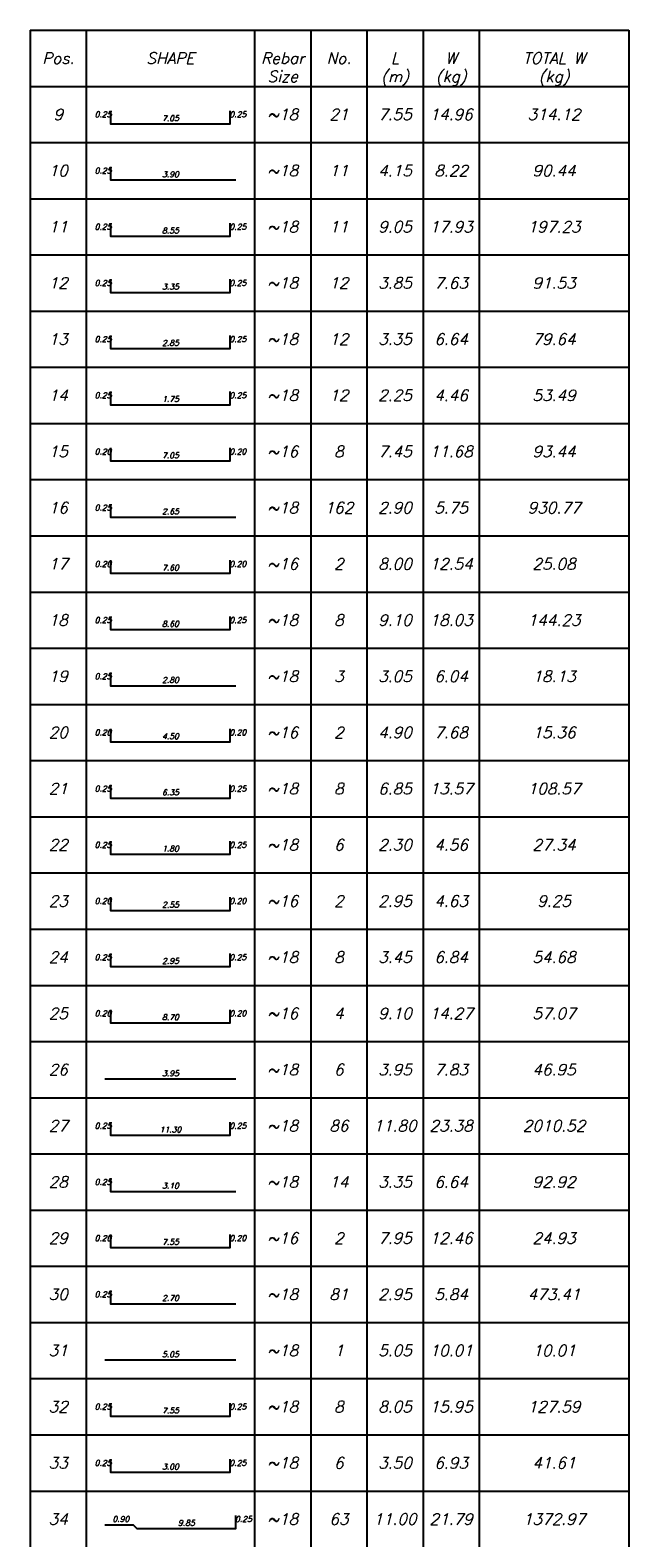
# Model space of a CAD drawing. Header units: inches. Extents: x 826 to 1034, y 702 to 834.
# Tile 86 of 93: x 1006.34 to 1009.76, y 801 to 809.59. Entities that reach past the tile are written whole.
import ezdxf
from ezdxf.enums import TextEntityAlignment as Align

# ---------------------------------------------------------------- set-up
doc = ezdxf.new("R2010")
doc.units = ezdxf.units.IN
doc.header["$MEASUREMENT"] = 0
doc.layers.add('SAZE_DRAWINGS', color=7, linetype='Continuous')
doc.styles.add('SAZE_STYLE', font='romansp.shx', dxfattribs={"oblique": 15})
doc.styles.add('SAZE_STYLE1', font='romant.shx', dxfattribs={"oblique": 15})

msp = doc.modelspace()

# ---------------------------------------------------------------- linework, layer by layer
at = {"layer": 'SAZE_DRAWINGS', "color": 6}
for points in [[(1006.3387, 809.5939), (1009.7563, 809.5939)], [(1006.3387, 809.5939), (1006.3387, 809.2735)], [(1009.7563, 809.5939), (1009.7563, 809.2735)], [(1006.3387, 809.2735), (1009.7563, 809.2735)], [(1006.3387, 809.2735), (1006.3387, 808.9531)], [(1009.7563, 809.2735), (1009.7563, 808.9531)], [(1006.3387, 808.9531), (1006.3387, 808.6327)], [(1009.7563, 808.9531), (1009.7563, 808.6327)], [(1006.3387, 808.6327), (1006.3387, 808.3123)], [(1009.7563, 808.6327), (1009.7563, 808.3123)], [(1006.3387, 808.3123), (1006.3387, 807.9919)], [(1009.7563, 808.3123), (1009.7563, 807.9919)], [(1006.3387, 807.9919), (1006.3387, 807.6715)], [(1009.7563, 807.9919), (1009.7563, 807.6715)], [(1006.3387, 807.6715), (1006.3387, 807.3511)], [(1009.7563, 807.6715), (1009.7563, 807.3511)], [(1006.3387, 807.3511), (1006.3387, 807.0307)], [(1009.7563, 807.3511), (1009.7563, 807.0307)], [(1006.3387, 807.0307), (1006.3387, 806.7103)], [(1009.7563, 807.0307), (1009.7563, 806.7103)], [(1006.3387, 806.7103), (1006.3387, 806.3898)], [(1009.7563, 806.7103), (1009.7563, 806.3898)], [(1006.3387, 806.3898), (1006.3387, 806.0694)], [(1009.7563, 806.3898), (1009.7563, 806.0694)], [(1006.3387, 806.0694), (1006.3387, 805.749)], [(1009.7563, 806.0694), (1009.7563, 805.749)], [(1006.3387, 805.749), (1006.3387, 805.4286)], [(1009.7563, 805.749), (1009.7563, 805.4286)], [(1006.3387, 805.4286), (1006.3387, 805.1082)], [(1009.7563, 805.4286), (1009.7563, 805.1082)], [(1006.3387, 805.1082), (1006.3387, 804.7878)], [(1009.7563, 805.1082), (1009.7563, 804.7878)], [(1006.3387, 804.7878), (1006.3387, 804.4674)], [(1009.7563, 804.7878), (1009.7563, 804.4674)], [(1006.3387, 804.4674), (1006.3387, 804.147)], [(1009.7563, 804.4674), (1009.7563, 804.147)], [(1006.3387, 804.147), (1006.3387, 803.8266)], [(1009.7563, 804.147), (1009.7563, 803.8266)], [(1006.3387, 803.8266), (1006.3387, 803.5062)], [(1009.7563, 803.8266), (1009.7563, 803.5062)], [(1006.3387, 803.5062), (1006.3387, 803.1858)], [(1009.7563, 803.5062), (1009.7563, 803.1858)], [(1006.3387, 803.1858), (1006.3387, 802.8654)], [(1009.7563, 803.1858), (1009.7563, 802.8654)], [(1006.3387, 802.8654), (1006.3387, 802.545)], [(1009.7563, 802.8654), (1009.7563, 802.545)], [(1006.3387, 802.545), (1006.3387, 802.2246)], [(1009.7563, 802.545), (1009.7563, 802.2246)], [(1006.3387, 802.2246), (1006.3387, 801.9042)], [(1009.7563, 802.2246), (1009.7563, 801.9042)], [(1006.3387, 801.9042), (1006.3387, 801.5838)], [(1009.7563, 801.9042), (1009.7563, 801.5838)], [(1006.3387, 801.5838), (1006.3387, 801.2634)], [(1009.7563, 801.5838), (1009.7563, 801.2634)], [(1006.3387, 801.2634), (1006.3387, 800.943)], [(1009.7563, 801.2634), (1009.7563, 800.943)]]:
    msp.add_lwpolyline(points, dxfattribs=at)
at = {"layer": 'SAZE_DRAWINGS', "color": 2}
for points in [[(1006.6591, 809.5939), (1006.6591, 809.2735)], [(1007.6203, 809.5939), (1007.6203, 809.2735)], [(1007.9407, 809.5939), (1007.9407, 809.2735)], [(1008.2611, 809.5939), (1008.2611, 809.2735)], [(1008.5815, 809.5939), (1008.5815, 809.2735)], [(1008.9019, 809.5939), (1008.9019, 809.2735)], [(1006.6591, 809.2735), (1006.6591, 808.9531)], [(1007.6203, 809.2735), (1007.6203, 808.9531)], [(1007.9407, 809.2735), (1007.9407, 808.9531)], [(1008.2611, 809.2735), (1008.2611, 808.9531)], [(1008.5815, 809.2735), (1008.5815, 808.9531)], [(1008.9019, 809.2735), (1008.9019, 808.9531)], [(1006.6591, 808.9531), (1006.6591, 808.6327)], [(1007.6203, 808.9531), (1007.6203, 808.6327)], [(1007.9407, 808.9531), (1007.9407, 808.6327)], [(1008.2611, 808.9531), (1008.2611, 808.6327)], [(1008.5815, 808.9531), (1008.5815, 808.6327)], [(1008.9019, 808.9531), (1008.9019, 808.6327)], [(1006.6591, 808.6327), (1006.6591, 808.3123)], [(1007.6203, 808.6327), (1007.6203, 808.3123)], [(1007.9407, 808.6327), (1007.9407, 808.3123)], [(1008.2611, 808.6327), (1008.2611, 808.3123)], [(1008.5815, 808.6327), (1008.5815, 808.3123)], [(1008.9019, 808.6327), (1008.9019, 808.3123)], [(1006.6591, 808.3123), (1006.6591, 807.9919)], [(1007.6203, 808.3123), (1007.6203, 807.9919)], [(1007.9407, 808.3123), (1007.9407, 807.9919)], [(1008.2611, 808.3123), (1008.2611, 807.9919)], [(1008.5815, 808.3123), (1008.5815, 807.9919)], [(1008.9019, 808.3123), (1008.9019, 807.9919)], [(1006.6591, 807.9919), (1006.6591, 807.6715)], [(1007.6203, 807.9919), (1007.6203, 807.6715)], [(1007.9407, 807.9919), (1007.9407, 807.6715)], [(1008.2611, 807.9919), (1008.2611, 807.6715)], [(1008.5815, 807.9919), (1008.5815, 807.6715)], [(1008.9019, 807.9919), (1008.9019, 807.6715)], [(1006.6591, 807.6715), (1006.6591, 807.3511)], [(1007.6203, 807.6715), (1007.6203, 807.3511)], [(1007.9407, 807.6715), (1007.9407, 807.3511)], [(1008.2611, 807.6715), (1008.2611, 807.3511)], [(1008.5815, 807.6715), (1008.5815, 807.3511)], [(1008.9019, 807.6715), (1008.9019, 807.3511)], [(1006.6591, 807.3511), (1006.6591, 807.0307)], [(1007.6203, 807.3511), (1007.6203, 807.0307)], [(1007.9407, 807.3511), (1007.9407, 807.0307)], [(1008.2611, 807.3511), (1008.2611, 807.0307)], [(1008.5815, 807.3511), (1008.5815, 807.0307)], [(1008.9019, 807.3511), (1008.9019, 807.0307)], [(1006.6591, 807.0307), (1006.6591, 806.7103)], [(1007.6203, 807.0307), (1007.6203, 806.7103)], [(1007.9407, 807.0307), (1007.9407, 806.7103)], [(1008.2611, 807.0307), (1008.2611, 806.7103)], [(1008.5815, 807.0307), (1008.5815, 806.7103)], [(1008.9019, 807.0307), (1008.9019, 806.7103)], [(1006.6591, 806.7103), (1006.6591, 806.3898)], [(1007.6203, 806.7103), (1007.6203, 806.3898)], [(1007.9407, 806.7103), (1007.9407, 806.3898)], [(1008.2611, 806.7103), (1008.2611, 806.3898)], [(1008.5815, 806.7103), (1008.5815, 806.3898)], [(1008.9019, 806.7103), (1008.9019, 806.3898)], [(1006.6591, 806.3898), (1006.6591, 806.0694)], [(1007.6203, 806.3898), (1007.6203, 806.0694)], [(1007.9407, 806.3898), (1007.9407, 806.0694)], [(1008.2611, 806.3898), (1008.2611, 806.0694)], [(1008.5815, 806.3898), (1008.5815, 806.0694)], [(1008.9019, 806.3898), (1008.9019, 806.0694)], [(1006.6591, 806.0694), (1006.6591, 805.749)], [(1007.6203, 806.0694), (1007.6203, 805.749)], [(1007.9407, 806.0694), (1007.9407, 805.749)], [(1008.2611, 806.0694), (1008.2611, 805.749)], [(1008.5815, 806.0694), (1008.5815, 805.749)], [(1008.9019, 806.0694), (1008.9019, 805.749)], [(1006.6591, 805.749), (1006.6591, 805.4286)], [(1007.6203, 805.749), (1007.6203, 805.4286)], [(1007.9407, 805.749), (1007.9407, 805.4286)], [(1008.2611, 805.749), (1008.2611, 805.4286)], [(1008.5815, 805.749), (1008.5815, 805.4286)], [(1008.9019, 805.749), (1008.9019, 805.4286)], [(1006.6591, 805.4286), (1006.6591, 805.1082)], [(1007.6203, 805.4286), (1007.6203, 805.1082)], [(1007.9407, 805.4286), (1007.9407, 805.1082)], [(1008.2611, 805.4286), (1008.2611, 805.1082)], [(1008.5815, 805.4286), (1008.5815, 805.1082)], [(1008.9019, 805.4286), (1008.9019, 805.1082)], [(1006.6591, 805.1082), (1006.6591, 804.7878)], [(1007.6203, 805.1082), (1007.6203, 804.7878)], [(1007.9407, 805.1082), (1007.9407, 804.7878)], [(1008.2611, 805.1082), (1008.2611, 804.7878)], [(1008.5815, 805.1082), (1008.5815, 804.7878)], [(1008.9019, 805.1082), (1008.9019, 804.7878)], [(1006.6591, 804.7878), (1006.6591, 804.4674)], [(1007.6203, 804.7878), (1007.6203, 804.4674)], [(1007.9407, 804.7878), (1007.9407, 804.4674)], [(1008.2611, 804.7878), (1008.2611, 804.4674)], [(1008.5815, 804.7878), (1008.5815, 804.4674)], [(1008.9019, 804.7878), (1008.9019, 804.4674)], [(1006.6591, 804.4674), (1006.6591, 804.147)], [(1007.6203, 804.4674), (1007.6203, 804.147)], [(1007.9407, 804.4674), (1007.9407, 804.147)], [(1008.2611, 804.4674), (1008.2611, 804.147)], [(1008.5815, 804.4674), (1008.5815, 804.147)], [(1008.9019, 804.4674), (1008.9019, 804.147)], [(1006.6591, 804.147), (1006.6591, 803.8266)], [(1007.6203, 804.147), (1007.6203, 803.8266)], [(1007.9407, 804.147), (1007.9407, 803.8266)], [(1008.2611, 804.147), (1008.2611, 803.8266)], [(1008.5815, 804.147), (1008.5815, 803.8266)], [(1008.9019, 804.147), (1008.9019, 803.8266)], [(1006.6591, 803.8266), (1006.6591, 803.5062)], [(1007.6203, 803.8266), (1007.6203, 803.5062)], [(1007.9407, 803.8266), (1007.9407, 803.5062)], [(1008.2611, 803.8266), (1008.2611, 803.5062)], [(1008.5815, 803.8266), (1008.5815, 803.5062)], [(1008.9019, 803.8266), (1008.9019, 803.5062)], [(1006.6591, 803.5062), (1006.6591, 803.1858)], [(1007.6203, 803.5062), (1007.6203, 803.1858)], [(1007.9407, 803.5062), (1007.9407, 803.1858)], [(1008.2611, 803.5062), (1008.2611, 803.1858)], [(1008.5815, 803.5062), (1008.5815, 803.1858)], [(1008.9019, 803.5062), (1008.9019, 803.1858)], [(1006.6591, 803.1858), (1006.6591, 802.8654)], [(1007.6203, 803.1858), (1007.6203, 802.8654)], [(1007.9407, 803.1858), (1007.9407, 802.8654)], [(1008.2611, 803.1858), (1008.2611, 802.8654)], [(1008.5815, 803.1858), (1008.5815, 802.8654)], [(1008.9019, 803.1858), (1008.9019, 802.8654)], [(1006.6591, 802.8654), (1006.6591, 802.545)], [(1007.6203, 802.8654), (1007.6203, 802.545)], [(1007.9407, 802.8654), (1007.9407, 802.545)], [(1008.2611, 802.8654), (1008.2611, 802.545)], [(1008.5815, 802.8654), (1008.5815, 802.545)], [(1008.9019, 802.8654), (1008.9019, 802.545)], [(1006.6591, 802.545), (1006.6591, 802.2246)], [(1007.6203, 802.545), (1007.6203, 802.2246)], [(1007.9407, 802.545), (1007.9407, 802.2246)], [(1008.2611, 802.545), (1008.2611, 802.2246)], [(1008.5815, 802.545), (1008.5815, 802.2246)], [(1008.9019, 802.545), (1008.9019, 802.2246)], [(1006.6591, 802.2246), (1006.6591, 801.9042)], [(1007.6203, 802.2246), (1007.6203, 801.9042)], [(1007.9407, 802.2246), (1007.9407, 801.9042)], [(1008.2611, 802.2246), (1008.2611, 801.9042)], [(1008.5815, 802.2246), (1008.5815, 801.9042)], [(1008.9019, 802.2246), (1008.9019, 801.9042)], [(1006.6591, 801.9042), (1006.6591, 801.5838)], [(1007.6203, 801.9042), (1007.6203, 801.5838)], [(1007.9407, 801.9042), (1007.9407, 801.5838)], [(1008.2611, 801.9042), (1008.2611, 801.5838)], [(1008.5815, 801.9042), (1008.5815, 801.5838)], [(1008.9019, 801.9042), (1008.9019, 801.5838)], [(1006.6591, 801.5838), (1006.6591, 801.2634)], [(1007.6203, 801.5838), (1007.6203, 801.2634)], [(1007.9407, 801.5838), (1007.9407, 801.2634)], [(1008.2611, 801.5838), (1008.2611, 801.2634)], [(1008.5815, 801.5838), (1008.5815, 801.2634)], [(1008.9019, 801.5838), (1008.9019, 801.2634)], [(1006.6591, 801.2634), (1006.6591, 800.943)], [(1007.6203, 801.2634), (1007.6203, 800.943)], [(1007.9407, 801.2634), (1007.9407, 800.943)], [(1008.2611, 801.2634), (1008.2611, 800.943)], [(1008.5815, 801.2634), (1008.5815, 800.943)], [(1008.9019, 801.2634), (1008.9019, 800.943)]]:
    msp.add_lwpolyline(points, dxfattribs=at)
at = {"layer": 'SAZE_DRAWINGS', "color": 5}
for points in [[(1006.7979, 809.1346), (1006.7979, 809.0599), (1007.4814, 809.0599), (1007.4814, 809.1346)], [(1006.7979, 808.8142), (1006.7979, 808.7395), (1007.5135, 808.7395)], [(1006.7979, 808.4938), (1006.7979, 808.4191), (1007.4814, 808.4191), (1007.4814, 808.4938)], [(1006.7979, 808.1734), (1006.7979, 808.0987), (1007.4814, 808.0987), (1007.4814, 808.1734)], [(1006.7979, 807.853), (1006.7979, 807.7783), (1007.4814, 807.7783), (1007.4814, 807.853)], [(1006.7979, 807.5326), (1006.7979, 807.4579), (1007.4814, 807.4579), (1007.4814, 807.5326)], [(1006.7979, 807.2122), (1006.7979, 807.1375), (1007.4814, 807.1375), (1007.4814, 807.2122)], [(1006.7979, 806.8918), (1006.7979, 806.8171), (1007.5135, 806.8171)], [(1006.7979, 806.5714), (1006.7979, 806.4966), (1007.4814, 806.4966), (1007.4814, 806.5714)], [(1006.7979, 806.251), (1006.7979, 806.1762), (1007.4814, 806.1762), (1007.4814, 806.251)], [(1006.7979, 805.9306), (1006.7979, 805.8558), (1007.5135, 805.8558)], [(1006.7979, 805.6102), (1006.7979, 805.5354), (1007.4814, 805.5354), (1007.4814, 805.6102)], [(1006.7979, 805.2898), (1006.7979, 805.215), (1007.4814, 805.215), (1007.4814, 805.2898)], [(1006.7979, 804.9694), (1006.7979, 804.8946), (1007.4814, 804.8946), (1007.4814, 804.9694)], [(1006.7979, 804.649), (1006.7979, 804.5742), (1007.4814, 804.5742), (1007.4814, 804.649)], [(1006.7979, 804.3286), (1006.7979, 804.2538), (1007.4814, 804.2538), (1007.4814, 804.3286)], [(1006.7979, 804.0082), (1006.7979, 803.9334), (1007.4814, 803.9334), (1007.4814, 804.0082)], [(1006.7659, 803.613), (1007.5135, 803.613)], [(1006.7979, 803.3674), (1006.7979, 803.2926), (1007.4814, 803.2926), (1007.4814, 803.3674)], [(1006.7979, 803.047), (1006.7979, 802.9722), (1007.5135, 802.9722)], [(1006.7979, 802.7266), (1006.7979, 802.6518), (1007.4814, 802.6518), (1007.4814, 802.7266)], [(1006.7979, 802.4061), (1006.7979, 802.3314), (1007.5135, 802.3314)], [(1006.7659, 802.011), (1007.5135, 802.011)], [(1006.7979, 801.7653), (1006.7979, 801.6906), (1007.4814, 801.6906), (1007.4814, 801.7653)], [(1006.7979, 801.4449), (1006.7979, 801.3702), (1007.4814, 801.3702), (1007.4814, 801.4449)], [(1006.7659, 801.0711), (1006.9261, 801.0711), (1006.9474, 801.0498), (1007.5135, 801.0498), (1007.5135, 801.1245)]]:
    msp.add_lwpolyline(points, dxfattribs=at)
at = {"layer": 'SAZE_DRAWINGS', "color": 4}
for points in [[(1006.3387, 808.9531), (1009.7563, 808.9531)], [(1006.3387, 808.6327), (1009.7563, 808.6327)], [(1006.3387, 808.3123), (1009.7563, 808.3123)], [(1006.3387, 807.9919), (1009.7563, 807.9919)], [(1006.3387, 807.6715), (1009.7563, 807.6715)], [(1006.3387, 807.3511), (1009.7563, 807.3511)], [(1006.3387, 807.0307), (1009.7563, 807.0307)], [(1006.3387, 806.7103), (1009.7563, 806.7103)], [(1006.3387, 806.3898), (1009.7563, 806.3898)], [(1006.3387, 806.0694), (1009.7563, 806.0694)], [(1006.3387, 805.749), (1009.7563, 805.749)], [(1006.3387, 805.4286), (1009.7563, 805.4286)], [(1006.3387, 805.1082), (1009.7563, 805.1082)], [(1006.3387, 804.7878), (1009.7563, 804.7878)], [(1006.3387, 804.4674), (1009.7563, 804.4674)], [(1006.3387, 804.147), (1009.7563, 804.147)], [(1006.3387, 803.8266), (1009.7563, 803.8266)], [(1006.3387, 803.5062), (1009.7563, 803.5062)], [(1006.3387, 803.1858), (1009.7563, 803.1858)], [(1006.3387, 802.8654), (1009.7563, 802.8654)], [(1006.3387, 802.545), (1009.7563, 802.545)], [(1006.3387, 802.2246), (1009.7563, 802.2246)], [(1006.3387, 801.9042), (1009.7563, 801.9042)], [(1006.3387, 801.5838), (1009.7563, 801.5838)], [(1006.3387, 801.2634), (1009.7563, 801.2634)]]:
    msp.add_lwpolyline(points, dxfattribs=at)

# ---------------------------------------------------------------- texts
at = {"layer": 'SAZE_DRAWINGS', "color": 3, "oblique": 15}
for s, height, style, p in [('Pos.', 0.06408, 'SAZE_STYLE1', (1006.4989, 809.4337)), ('SHAPE', 0.06408, 'SAZE_STYLE1', (1007.1397, 809.4337)), ('Rebar', 0.06408, 'SAZE_STYLE1', (1007.7805, 809.4337)), ('No.', 0.06408, 'SAZE_STYLE1', (1008.1009, 809.4337)), ('L', 0.0641, 'SAZE_STYLE1', (1008.4213, 809.4337)), ('W', 0.0641, 'SAZE_STYLE1', (1008.7417, 809.4337)), ('TOTAL W', 0.06408, 'SAZE_STYLE1', (1009.3291, 809.4337)), ('Size', 0.06408, 'SAZE_STYLE1', (1007.7805, 809.3299)), ('(m)', 0.06408, 'SAZE_STYLE1', (1008.4213, 809.3299)), ('(kg)', 0.06408, 'SAZE_STYLE1', (1008.7417, 809.3299)), ('(kg)', 0.06408, 'SAZE_STYLE1', (1009.3291, 809.3299)), ('9', 0.0641, 'SAZE_STYLE', (1006.4989, 809.1133)), ('0.25', 0.03204, 'SAZE_STYLE', (1006.7552, 809.1133)), ('0.25', 0.03204, 'SAZE_STYLE', (1007.5242, 809.1133)), ('~18', 0.06408, 'SAZE_STYLE', (1007.7805, 809.1133)), ('21', 0.06408, 'SAZE_STYLE', (1008.1009, 809.1133)), ('7.55', 0.06408, 'SAZE_STYLE', (1008.4213, 809.1133)), ('14.96', 0.06408, 'SAZE_STYLE', (1008.7417, 809.1133)), ('314.12', 0.06408, 'SAZE_STYLE', (1009.3291, 809.1133)), ('7.05', 0.03204, 'SAZE_STYLE', (1007.1397, 809.0919)), ('10', 0.06408, 'SAZE_STYLE', (1006.4989, 808.7929)), ('0.25', 0.03204, 'SAZE_STYLE', (1006.7552, 808.7929)), ('3.90', 0.03204, 'SAZE_STYLE', (1007.1397, 808.7715)), ('~18', 0.06408, 'SAZE_STYLE', (1007.7805, 808.7929)), ('11', 0.06408, 'SAZE_STYLE', (1008.1009, 808.7929)), ('4.15', 0.06408, 'SAZE_STYLE', (1008.4213, 808.7929)), ('8.22', 0.06408, 'SAZE_STYLE', (1008.7417, 808.7929)), ('90.44', 0.06408, 'SAZE_STYLE', (1009.3291, 808.7929)), ('11', 0.06408, 'SAZE_STYLE', (1006.4989, 808.4725)), ('0.25', 0.03204, 'SAZE_STYLE', (1006.7552, 808.4725)), ('8.55', 0.03204, 'SAZE_STYLE', (1007.1397, 808.4511)), ('0.25', 0.03204, 'SAZE_STYLE', (1007.5242, 808.4725)), ('~18', 0.06408, 'SAZE_STYLE', (1007.7805, 808.4725)), ('11', 0.06408, 'SAZE_STYLE', (1008.1009, 808.4725)), ('9.05', 0.06408, 'SAZE_STYLE', (1008.4213, 808.4725)), ('17.93', 0.06408, 'SAZE_STYLE', (1008.7417, 808.4725)), ('197.23', 0.06408, 'SAZE_STYLE', (1009.3291, 808.4725)), ('12', 0.06408, 'SAZE_STYLE', (1006.4989, 808.1521)), ('0.25', 0.03204, 'SAZE_STYLE', (1006.7552, 808.1521)), ('0.25', 0.03204, 'SAZE_STYLE', (1007.5242, 808.1521)), ('~18', 0.06408, 'SAZE_STYLE', (1007.7805, 808.1521)), ('12', 0.06408, 'SAZE_STYLE', (1008.1009, 808.1521)), ('3.85', 0.06408, 'SAZE_STYLE', (1008.4213, 808.1521)), ('7.63', 0.06408, 'SAZE_STYLE', (1008.7417, 808.1521)), ('91.53', 0.06408, 'SAZE_STYLE', (1009.3291, 808.1521)), ('3.35', 0.03204, 'SAZE_STYLE', (1007.1397, 808.1307)), ('13', 0.06408, 'SAZE_STYLE', (1006.4989, 807.8317)), ('0.25', 0.03204, 'SAZE_STYLE', (1006.7552, 807.8317)), ('2.85', 0.03204, 'SAZE_STYLE', (1007.1397, 807.8103)), ('0.25', 0.03204, 'SAZE_STYLE', (1007.5242, 807.8317)), ('~18', 0.06408, 'SAZE_STYLE', (1007.7805, 807.8317)), ('12', 0.06408, 'SAZE_STYLE', (1008.1009, 807.8317)), ('3.35', 0.06408, 'SAZE_STYLE', (1008.4213, 807.8317)), ('6.64', 0.06408, 'SAZE_STYLE', (1008.7417, 807.8317)), ('79.64', 0.06408, 'SAZE_STYLE', (1009.3291, 807.8317)), ('14', 0.06408, 'SAZE_STYLE', (1006.4989, 807.5113)), ('0.25', 0.03204, 'SAZE_STYLE', (1006.7552, 807.5113)), ('1.75', 0.03204, 'SAZE_STYLE', (1007.1397, 807.4899)), ('0.25', 0.03204, 'SAZE_STYLE', (1007.5242, 807.5113)), ('~18', 0.06408, 'SAZE_STYLE', (1007.7805, 807.5113)), ('12', 0.06408, 'SAZE_STYLE', (1008.1009, 807.5113)), ('2.25', 0.06408, 'SAZE_STYLE', (1008.4213, 807.5113)), ('4.46', 0.06408, 'SAZE_STYLE', (1008.7417, 807.5113)), ('53.49', 0.06408, 'SAZE_STYLE', (1009.3291, 807.5113)), ('15', 0.06408, 'SAZE_STYLE', (1006.4989, 807.1909)), ('~16', 0.06408, 'SAZE_STYLE', (1007.7805, 807.1909)), ('8', 0.0641, 'SAZE_STYLE', (1008.1009, 807.1909)), ('7.45', 0.06408, 'SAZE_STYLE', (1008.4213, 807.1909)), ('11.68', 0.06408, 'SAZE_STYLE', (1008.7417, 807.1909)), ('93.44', 0.06408, 'SAZE_STYLE', (1009.3291, 807.1909)), ('0.20', 0.03204, 'SAZE_STYLE', (1006.7552, 807.1909)), ('7.05', 0.03204, 'SAZE_STYLE', (1007.1397, 807.1695)), ('0.20', 0.03204, 'SAZE_STYLE', (1007.5242, 807.1909)), ('16', 0.06408, 'SAZE_STYLE', (1006.4989, 806.8705)), ('0.25', 0.03204, 'SAZE_STYLE', (1006.7552, 806.8705)), ('~18', 0.06408, 'SAZE_STYLE', (1007.7805, 806.8705)), ('162', 0.06408, 'SAZE_STYLE', (1008.1009, 806.8705)), ('2.90', 0.06408, 'SAZE_STYLE', (1008.4213, 806.8705)), ('5.75', 0.06408, 'SAZE_STYLE', (1008.7417, 806.8705)), ('930.77', 0.06408, 'SAZE_STYLE', (1009.3291, 806.8705)), ('2.65', 0.03204, 'SAZE_STYLE', (1007.1397, 806.8491)), ('17', 0.06408, 'SAZE_STYLE', (1006.4989, 806.55)), ('0.20', 0.03204, 'SAZE_STYLE', (1006.7552, 806.55)), ('7.60', 0.03204, 'SAZE_STYLE', (1007.1397, 806.5287)), ('0.20', 0.03204, 'SAZE_STYLE', (1007.5242, 806.55)), ('~16', 0.06408, 'SAZE_STYLE', (1007.7805, 806.55)), ('2', 0.0641, 'SAZE_STYLE', (1008.1009, 806.55)), ('8.00', 0.06408, 'SAZE_STYLE', (1008.4213, 806.55)), ('12.54', 0.06408, 'SAZE_STYLE', (1008.7417, 806.55)), ('25.08', 0.06408, 'SAZE_STYLE', (1009.3291, 806.55)), ('18', 0.06408, 'SAZE_STYLE', (1006.4989, 806.2296)), ('0.25', 0.03204, 'SAZE_STYLE', (1006.7552, 806.2296)), ('8.60', 0.03204, 'SAZE_STYLE', (1007.1397, 806.2083)), ('0.25', 0.03204, 'SAZE_STYLE', (1007.5242, 806.2296)), ('~18', 0.06408, 'SAZE_STYLE', (1007.7805, 806.2296)), ('8', 0.0641, 'SAZE_STYLE', (1008.1009, 806.2296)), ('9.10', 0.06408, 'SAZE_STYLE', (1008.4213, 806.2296)), ('18.03', 0.06408, 'SAZE_STYLE', (1008.7417, 806.2296)), ('144.23', 0.06408, 'SAZE_STYLE', (1009.3291, 806.2296)), ('19', 0.06408, 'SAZE_STYLE', (1006.4989, 805.9092)), ('~18', 0.06408, 'SAZE_STYLE', (1007.7805, 805.9092)), ('3', 0.0641, 'SAZE_STYLE', (1008.1009, 805.9092)), ('3.05', 0.06408, 'SAZE_STYLE', (1008.4213, 805.9092)), ('6.04', 0.06408, 'SAZE_STYLE', (1008.7417, 805.9092)), ('18.13', 0.06408, 'SAZE_STYLE', (1009.3291, 805.9092)), ('0.25', 0.03204, 'SAZE_STYLE', (1006.7552, 805.9092)), ('2.80', 0.03204, 'SAZE_STYLE', (1007.1397, 805.8879)), ('20', 0.06408, 'SAZE_STYLE', (1006.4989, 805.5888)), ('0.20', 0.03204, 'SAZE_STYLE', (1006.7552, 805.5888)), ('0.20', 0.03204, 'SAZE_STYLE', (1007.5242, 805.5888)), ('~16', 0.06408, 'SAZE_STYLE', (1007.7805, 805.5888)), ('2', 0.0641, 'SAZE_STYLE', (1008.1009, 805.5888)), ('4.90', 0.06408, 'SAZE_STYLE', (1008.4213, 805.5888)), ('7.68', 0.06408, 'SAZE_STYLE', (1008.7417, 805.5888)), ('15.36', 0.06408, 'SAZE_STYLE', (1009.3291, 805.5888)), ('4.50', 0.03204, 'SAZE_STYLE', (1007.1397, 805.5675)), ('21', 0.06408, 'SAZE_STYLE', (1006.4989, 805.2684)), ('0.25', 0.03204, 'SAZE_STYLE', (1006.7552, 805.2684)), ('6.35', 0.03204, 'SAZE_STYLE', (1007.1397, 805.2471)), ('0.25', 0.03204, 'SAZE_STYLE', (1007.5242, 805.2684)), ('~18', 0.06408, 'SAZE_STYLE', (1007.7805, 805.2684)), ('8', 0.0641, 'SAZE_STYLE', (1008.1009, 805.2684)), ('6.85', 0.06408, 'SAZE_STYLE', (1008.4213, 805.2684)), ('13.57', 0.06408, 'SAZE_STYLE', (1008.7417, 805.2684)), ('108.57', 0.06408, 'SAZE_STYLE', (1009.3291, 805.2684)), ('22', 0.06408, 'SAZE_STYLE', (1006.4989, 804.948)), ('0.25', 0.03204, 'SAZE_STYLE', (1006.7552, 804.948)), ('1.80', 0.03204, 'SAZE_STYLE', (1007.1397, 804.9267)), ('0.25', 0.03204, 'SAZE_STYLE', (1007.5242, 804.948)), ('~18', 0.06408, 'SAZE_STYLE', (1007.7805, 804.948)), ('6', 0.0641, 'SAZE_STYLE', (1008.1009, 804.948)), ('2.30', 0.06408, 'SAZE_STYLE', (1008.4213, 804.948)), ('4.56', 0.06408, 'SAZE_STYLE', (1008.7417, 804.948)), ('27.34', 0.06408, 'SAZE_STYLE', (1009.3291, 804.948)), ('23', 0.06408, 'SAZE_STYLE', (1006.4989, 804.6276)), ('0.20', 0.03204, 'SAZE_STYLE', (1006.7552, 804.6276)), ('0.20', 0.03204, 'SAZE_STYLE', (1007.5242, 804.6276)), ('~16', 0.06408, 'SAZE_STYLE', (1007.7805, 804.6276)), ('2', 0.0641, 'SAZE_STYLE', (1008.1009, 804.6276)), ('2.95', 0.06408, 'SAZE_STYLE', (1008.4213, 804.6276)), ('4.63', 0.06408, 'SAZE_STYLE', (1008.7417, 804.6276)), ('9.25', 0.06408, 'SAZE_STYLE', (1009.3291, 804.6276)), ('2.55', 0.03204, 'SAZE_STYLE', (1007.1397, 804.6063)), ('24', 0.06408, 'SAZE_STYLE', (1006.4989, 804.3072)), ('0.25', 0.03204, 'SAZE_STYLE', (1006.7552, 804.3072)), ('2.95', 0.03204, 'SAZE_STYLE', (1007.1397, 804.2859)), ('0.25', 0.03204, 'SAZE_STYLE', (1007.5242, 804.3072)), ('~18', 0.06408, 'SAZE_STYLE', (1007.7805, 804.3072)), ('8', 0.0641, 'SAZE_STYLE', (1008.1009, 804.3072)), ('3.45', 0.06408, 'SAZE_STYLE', (1008.4213, 804.3072)), ('6.84', 0.06408, 'SAZE_STYLE', (1008.7417, 804.3072)), ('54.68', 0.06408, 'SAZE_STYLE', (1009.3291, 804.3072)), ('25', 0.06408, 'SAZE_STYLE', (1006.4989, 803.9868)), ('0.20', 0.03204, 'SAZE_STYLE', (1006.7552, 803.9868)), ('8.70', 0.03204, 'SAZE_STYLE', (1007.1397, 803.9654)), ('0.20', 0.03204, 'SAZE_STYLE', (1007.5242, 803.9868)), ('~16', 0.06408, 'SAZE_STYLE', (1007.7805, 803.9868)), ('4', 0.0641, 'SAZE_STYLE', (1008.1009, 803.9868)), ('9.10', 0.06408, 'SAZE_STYLE', (1008.4213, 803.9868)), ('14.27', 0.06408, 'SAZE_STYLE', (1008.7417, 803.9868)), ('57.07', 0.06408, 'SAZE_STYLE', (1009.3291, 803.9868)), ('26', 0.06408, 'SAZE_STYLE', (1006.4989, 803.6664)), ('~18', 0.06408, 'SAZE_STYLE', (1007.7805, 803.6664)), ('6', 0.0641, 'SAZE_STYLE', (1008.1009, 803.6664)), ('3.95', 0.06408, 'SAZE_STYLE', (1008.4213, 803.6664)), ('7.83', 0.06408, 'SAZE_STYLE', (1008.7417, 803.6664)), ('46.95', 0.06408, 'SAZE_STYLE', (1009.3291, 803.6664)), ('3.95', 0.03204, 'SAZE_STYLE', (1007.1397, 803.645)), ('27', 0.06408, 'SAZE_STYLE', (1006.4989, 803.346)), ('0.25', 0.03204, 'SAZE_STYLE', (1006.7552, 803.346)), ('0.25', 0.03204, 'SAZE_STYLE', (1007.5242, 803.346)), ('~18', 0.06408, 'SAZE_STYLE', (1007.7805, 803.346)), ('86', 0.06408, 'SAZE_STYLE', (1008.1009, 803.346)), ('11.80', 0.06408, 'SAZE_STYLE', (1008.4213, 803.346)), ('23.38', 0.06408, 'SAZE_STYLE', (1008.7417, 803.346)), ('2010.52', 0.06408, 'SAZE_STYLE', (1009.3291, 803.346)), ('11.30', 0.03204, 'SAZE_STYLE', (1007.1397, 803.3246)), ('28', 0.06408, 'SAZE_STYLE', (1006.4989, 803.0256)), ('0.25', 0.03204, 'SAZE_STYLE', (1006.7552, 803.0256)), ('3.10', 0.03204, 'SAZE_STYLE', (1007.1397, 803.0042)), ('~18', 0.06408, 'SAZE_STYLE', (1007.7805, 803.0256)), ('14', 0.06408, 'SAZE_STYLE', (1008.1009, 803.0256)), ('3.35', 0.06408, 'SAZE_STYLE', (1008.4213, 803.0256)), ('6.64', 0.06408, 'SAZE_STYLE', (1008.7417, 803.0256)), ('92.92', 0.06408, 'SAZE_STYLE', (1009.3291, 803.0256)), ('29', 0.06408, 'SAZE_STYLE', (1006.4989, 802.7052)), ('0.20', 0.03204, 'SAZE_STYLE', (1006.7552, 802.7052)), ('7.55', 0.03204, 'SAZE_STYLE', (1007.1397, 802.6838)), ('0.20', 0.03204, 'SAZE_STYLE', (1007.5242, 802.7052)), ('~16', 0.06408, 'SAZE_STYLE', (1007.7805, 802.7052)), ('2', 0.0641, 'SAZE_STYLE', (1008.1009, 802.7052)), ('7.95', 0.06408, 'SAZE_STYLE', (1008.4213, 802.7052)), ('12.46', 0.06408, 'SAZE_STYLE', (1008.7417, 802.7052)), ('24.93', 0.06408, 'SAZE_STYLE', (1009.3291, 802.7052)), ('30', 0.06408, 'SAZE_STYLE', (1006.4989, 802.3848)), ('~18', 0.06408, 'SAZE_STYLE', (1007.7805, 802.3848)), ('81', 0.06408, 'SAZE_STYLE', (1008.1009, 802.3848)), ('2.95', 0.06408, 'SAZE_STYLE', (1008.4213, 802.3848)), ('5.84', 0.06408, 'SAZE_STYLE', (1008.7417, 802.3848)), ('473.41', 0.06408, 'SAZE_STYLE', (1009.3291, 802.3848)), ('0.25', 0.03204, 'SAZE_STYLE', (1006.7552, 802.3848)), ('2.70', 0.03204, 'SAZE_STYLE', (1007.1397, 802.3634)), ('31', 0.06408, 'SAZE_STYLE', (1006.4989, 802.0644)), ('~18', 0.06408, 'SAZE_STYLE', (1007.7805, 802.0644)), ('1', 0.0641, 'SAZE_STYLE', (1008.1009, 802.0644)), ('5.05', 0.06408, 'SAZE_STYLE', (1008.4213, 802.0644)), ('10.01', 0.06408, 'SAZE_STYLE', (1008.7417, 802.0644)), ('10.01', 0.06408, 'SAZE_STYLE', (1009.3291, 802.0644)), ('5.05', 0.03204, 'SAZE_STYLE', (1007.1397, 802.043)), ('32', 0.06408, 'SAZE_STYLE', (1006.4989, 801.744)), ('0.25', 0.03204, 'SAZE_STYLE', (1006.7552, 801.744)), ('7.55', 0.03204, 'SAZE_STYLE', (1007.1397, 801.7226)), ('0.25', 0.03204, 'SAZE_STYLE', (1007.5242, 801.744)), ('~18', 0.06408, 'SAZE_STYLE', (1007.7805, 801.744)), ('8', 0.0641, 'SAZE_STYLE', (1008.1009, 801.744)), ('8.05', 0.06408, 'SAZE_STYLE', (1008.4213, 801.744)), ('15.95', 0.06408, 'SAZE_STYLE', (1008.7417, 801.744)), ('127.59', 0.06408, 'SAZE_STYLE', (1009.3291, 801.744)), ('33', 0.06408, 'SAZE_STYLE', (1006.4989, 801.4236)), ('0.25', 0.03204, 'SAZE_STYLE', (1006.7552, 801.4236)), ('3.00', 0.03204, 'SAZE_STYLE', (1007.1397, 801.4022)), ('0.25', 0.03204, 'SAZE_STYLE', (1007.5242, 801.4236)), ('~18', 0.06408, 'SAZE_STYLE', (1007.7805, 801.4236)), ('6', 0.0641, 'SAZE_STYLE', (1008.1009, 801.4236)), ('3.50', 0.06408, 'SAZE_STYLE', (1008.4213, 801.4236)), ('6.93', 0.06408, 'SAZE_STYLE', (1008.7417, 801.4236)), ('41.61', 0.06408, 'SAZE_STYLE', (1009.3291, 801.4236)), ('34', 0.06408, 'SAZE_STYLE', (1006.4989, 801.1032)), ('0.90', 0.03204, 'SAZE_STYLE', (1006.8566, 801.1032)), ('0.25', 0.03204, 'SAZE_STYLE', (1007.5562, 801.1032)), ('~18', 0.06408, 'SAZE_STYLE', (1007.7805, 801.1032)), ('63', 0.06408, 'SAZE_STYLE', (1008.1009, 801.1032)), ('11.00', 0.06408, 'SAZE_STYLE', (1008.4213, 801.1032)), ('21.79', 0.06408, 'SAZE_STYLE', (1008.7417, 801.1032)), ('1372.97', 0.06408, 'SAZE_STYLE', (1009.3291, 801.1032)), ('9.85', 0.03204, 'SAZE_STYLE', (1007.2305, 801.0818))]:
    msp.add_text(s, height=height, dxfattribs=dict(at, style=style)).set_placement(p, align=Align.MIDDLE_CENTER)

doc.saveas('drawing.dxf')
